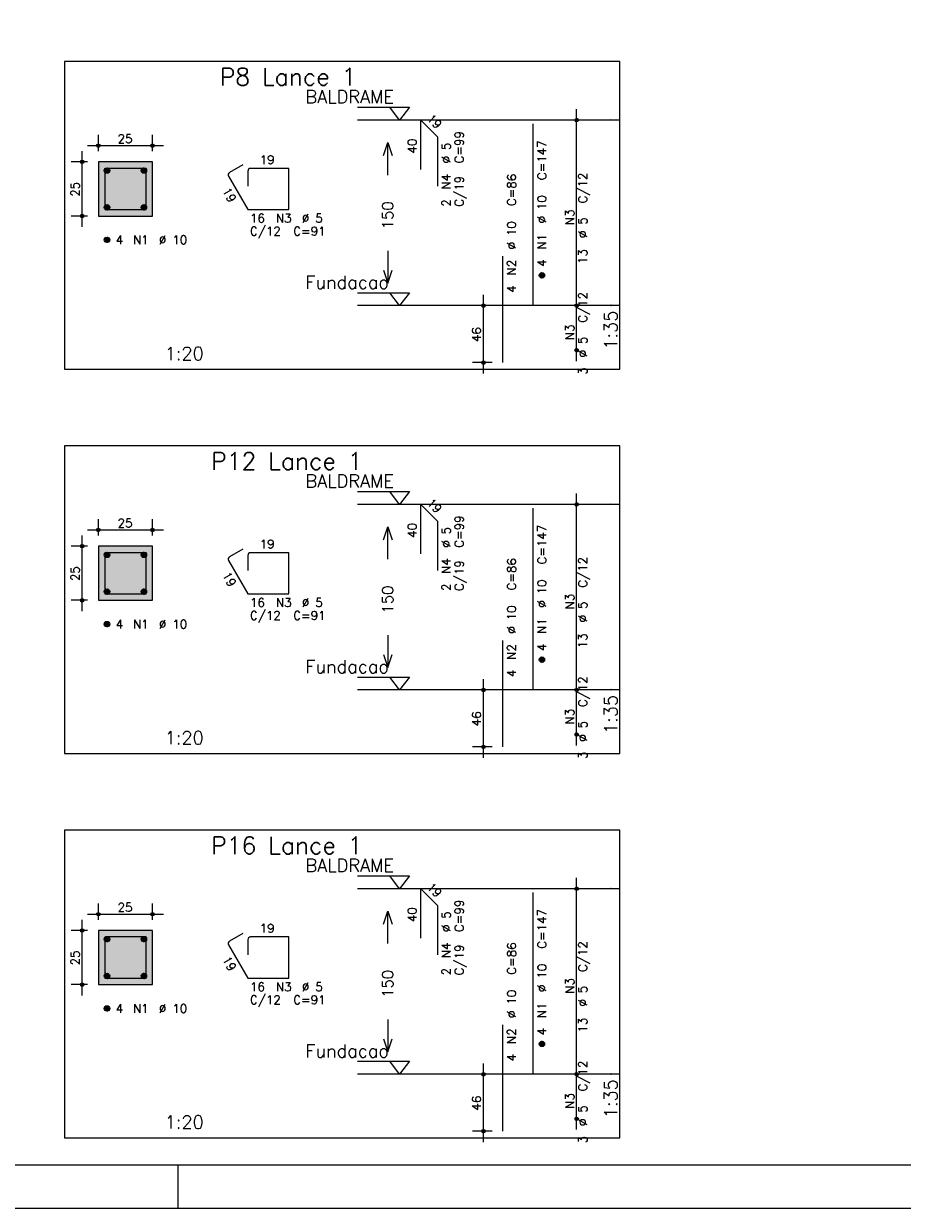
# Model space of a CAD drawing. Extents: x 0 to 84.1, y 0 to 59.4.
# Tile 5 of 9: x 43.5 to 63.8, y 0 to 27.4. Entities that reach past the tile are written whole.
import ezdxf

# ---------------------------------------------------------------- set-up
doc = ezdxf.new("R2010")
doc.units = 0
doc.header["$MEASUREMENT"] = 0
doc.linetypes.add('ESTILO_TQS_0002', pattern=[0.4, 0.1, -0.3])
for name, color, linetype in [('1', 1, 'CONTINUOUS'), ('2', 2, 'CONTINUOUS'), ('3', 3, 'CONTINUOUS'), ('4', 4, 'CONTINUOUS'), ('6', 6, 'CONTINUOUS'), ('7', 7, 'CONTINUOUS'), ('9', 9, 'CONTINUOUS')]:
    doc.layers.add(name, color=color, linetype=linetype)
doc.styles.get("Standard").update_dxf_attribs({"font": 'ROMANS.SHX'})

msp = doc.modelspace()

# ---------------------------------------------------------------- linework, layer by layer
at = {"layer": '1', "linetype": 'Continuous'}
for points in [[(44.475, 19.378), (57.3, 19.378), (57.3, 26.478), (44.475, 26.478), (44.475, 19.378)], [(51.24, 25.428), (52.44, 25.428), (52.215, 25.128), (51.99, 25.428)], [(57.3, 25.128), (51.24, 25.128)], [(51.24, 21.142), (52.44, 21.142), (52.215, 20.843), (51.99, 21.142)], [(57.3, 20.843), (51.24, 20.843)], [(44.475, 10.504), (57.3, 10.504), (57.3, 17.604), (44.475, 17.604), (44.475, 10.504)], [(51.24, 16.554), (52.44, 16.554), (52.215, 16.254), (51.99, 16.554)], [(57.3, 16.254), (51.24, 16.254)], [(51.24, 12.268), (52.44, 12.268), (52.215, 11.969), (51.99, 12.268)], [(57.3, 11.969), (51.24, 11.969)], [(44.475, 1.63), (57.3, 1.63), (57.3, 8.73), (44.475, 8.73), (44.475, 1.63)], [(51.24, 7.68), (52.44, 7.68), (52.215, 7.38), (51.99, 7.68)], [(57.3, 7.38), (51.24, 7.38)], [(51.24, 3.394), (52.44, 3.394), (52.215, 3.095), (51.99, 3.394)], [(57.3, 3.095), (51.24, 3.095)]]:
    msp.add_lwpolyline(points, dxfattribs=at)
at = {"layer": '1', "linetype": 'ESTILO_TQS_0002'}
for points in [[(45.26, 22.913), (46.51, 22.913), (46.51, 24.163), (45.26, 24.163), (45.26, 22.913)], [(45.26, 14.039), (46.51, 14.039), (46.51, 15.289), (45.26, 15.289), (45.26, 14.039)], [(45.26, 5.165), (46.51, 5.165), (46.51, 6.415), (45.26, 6.415), (45.26, 5.165)]]:
    msp.add_lwpolyline(points, dxfattribs=at)
at = {"layer": '2', "linetype": 'Continuous'}
for p, q in [((56.3, 20.593), (56.3, 25.378)), ((56.3, 25.128), (56.3, 25.128)), ((45.26, 24.413), (45.26, 24.788)), ((46.51, 24.413), (46.51, 24.788)), ((44.885, 22.663), (44.885, 24.413)), ((45.01, 24.538), (46.76, 24.538)), ((45.01, 24.163), (44.635, 24.163)), ((45.26, 24.163), (45.26, 24.163)), ((45.26, 24.163), (45.26, 24.163)), ((46.51, 24.163), (46.51, 24.163)), ((45.01, 22.913), (44.635, 22.913)), ((45.26, 22.913), (45.26, 22.913)), ((54.15, 19.278), (54.15, 21.093)), ((56.3, 19.564), (56.3, 21.093)), ((54.35, 20.843), (53.9, 20.843)), ((54.6, 20.843), (54.6, 20.843)), ((56.3, 20.843), (56.3, 20.843)), ((56.3, 20.843), (56.3, 20.843)), ((56.3, 19.814), (56.3, 19.814)), ((54.35, 19.528), (53.9, 19.528)), ((54.6, 19.528), (54.6, 19.528)), ((56.3, 11.719), (56.3, 16.504)), ((56.3, 16.254), (56.3, 16.254)), ((45.26, 15.539), (45.26, 15.914)), ((46.51, 15.539), (46.51, 15.914)), ((45.01, 15.664), (46.76, 15.664)), ((44.885, 13.789), (44.885, 15.539)), ((45.01, 15.289), (44.635, 15.289)), ((45.26, 15.289), (45.26, 15.289)), ((45.26, 15.289), (45.26, 15.289)), ((46.51, 15.289), (46.51, 15.289)), ((45.01, 14.039), (44.635, 14.039)), ((45.26, 14.039), (45.26, 14.039)), ((54.15, 10.404), (54.15, 12.219)), ((56.3, 10.69), (56.3, 12.219)), ((54.35, 11.969), (53.9, 11.969)), ((54.6, 11.969), (54.6, 11.969)), ((56.3, 11.969), (56.3, 11.969)), ((56.3, 11.969), (56.3, 11.969)), ((56.3, 10.94), (56.3, 10.94)), ((54.35, 10.654), (53.9, 10.654)), ((54.6, 10.654), (54.6, 10.654)), ((56.3, 2.845), (56.3, 7.63)), ((56.3, 7.38), (56.3, 7.38)), ((45.26, 6.665), (45.26, 7.04)), ((46.51, 6.665), (46.51, 7.04)), ((44.885, 4.915), (44.885, 6.665)), ((45.01, 6.79), (46.76, 6.79)), ((45.01, 6.415), (44.635, 6.415)), ((45.26, 6.415), (45.26, 6.415)), ((45.26, 6.415), (45.26, 6.415)), ((46.51, 6.415), (46.51, 6.415)), ((45.01, 5.165), (44.635, 5.165)), ((45.26, 5.165), (45.26, 5.165)), ((54.15, 1.53), (54.15, 3.345)), ((56.3, 1.816), (56.3, 3.345)), ((54.35, 3.095), (53.9, 3.095)), ((54.6, 3.095), (54.6, 3.095)), ((56.3, 3.095), (56.3, 3.095)), ((56.3, 3.095), (56.3, 3.095)), ((56.3, 2.066), (56.3, 2.066)), ((54.35, 1.78), (53.9, 1.78)), ((54.6, 1.78), (54.6, 1.78)), ((47.1, 0), (47.1, 1)), ((0, 0), (84.1, 0))]:
    msp.add_line(p, q, dxfattribs=at)
for points in [[(83.1, 1), (2.5, 1), (2.5, 58.4), (83.1, 58.4), (83.1, 1)], [(51.84, 24.31), (51.94, 24.61), (52.04, 24.31)], [(51.94, 23.86), (51.94, 24.61)], [(45.26, 22.913), (46.51, 22.913), (46.51, 24.163), (45.26, 24.163), (45.26, 22.913)], [(51.94, 22.11), (51.94, 21.36)], [(51.84, 21.66), (51.94, 21.36), (52.04, 21.66)], [(51.84, 15.436), (51.94, 15.736), (52.04, 15.436)], [(51.94, 14.986), (51.94, 15.736)], [(45.26, 14.039), (46.51, 14.039), (46.51, 15.289), (45.26, 15.289), (45.26, 14.039)], [(51.94, 13.236), (51.94, 12.486)], [(51.84, 12.786), (51.94, 12.486), (52.04, 12.786)], [(51.84, 6.562), (51.94, 6.862), (52.04, 6.562)], [(51.94, 6.112), (51.94, 6.862)], [(45.26, 5.165), (46.51, 5.165), (46.51, 6.415), (45.26, 6.415), (45.26, 5.165)], [(51.94, 4.362), (51.94, 3.612)], [(51.84, 3.912), (51.94, 3.612), (52.04, 3.912)]]:
    msp.add_lwpolyline(points, dxfattribs=at)
for centre, radius in [((56.3, 25.128), 0.0416), ((56.3, 25.128), 0.0208), ((45.26, 24.538), 0.04), ((45.26, 24.538), 0.02), ((46.51, 24.538), 0.04), ((46.51, 24.538), 0.02), ((44.885, 24.163), 0.04), ((44.885, 24.163), 0.02), ((44.885, 22.913), 0.04), ((44.885, 22.913), 0.02), ((54.15, 20.843), 0.04), ((54.15, 20.843), 0.02), ((56.3, 20.843), 0.0416), ((56.3, 20.843), 0.0416), ((56.3, 20.843), 0.0208), ((56.3, 20.843), 0.0208), ((56.3, 19.814), 0.0416), ((56.3, 19.814), 0.0208), ((54.15, 19.528), 0.04), ((54.15, 19.528), 0.02), ((56.3, 16.254), 0.0416), ((56.3, 16.254), 0.0208), ((45.26, 15.664), 0.04), ((45.26, 15.664), 0.02), ((46.51, 15.664), 0.04), ((46.51, 15.664), 0.02), ((44.885, 15.289), 0.04), ((44.885, 15.289), 0.02), ((44.885, 14.039), 0.04), ((44.885, 14.039), 0.02), ((54.15, 11.969), 0.04), ((54.15, 11.969), 0.02), ((56.3, 11.969), 0.0416), ((56.3, 11.969), 0.0416), ((56.3, 11.969), 0.0208), ((56.3, 11.969), 0.0208), ((56.3, 10.94), 0.0416), ((56.3, 10.94), 0.0208), ((54.15, 10.654), 0.04), ((54.15, 10.654), 0.02), ((56.3, 7.38), 0.0416), ((56.3, 7.38), 0.0208), ((45.26, 6.79), 0.04), ((45.26, 6.79), 0.02), ((46.51, 6.79), 0.04), ((46.51, 6.79), 0.02), ((44.885, 6.415), 0.04), ((44.885, 6.415), 0.02), ((44.885, 5.165), 0.04), ((44.885, 5.165), 0.02), ((54.15, 3.095), 0.04), ((54.15, 3.095), 0.02), ((56.3, 3.095), 0.0416), ((56.3, 3.095), 0.0416), ((56.3, 3.095), 0.0208), ((56.3, 3.095), 0.0208), ((56.3, 2.066), 0.0416), ((56.3, 2.066), 0.0208), ((54.15, 1.78), 0.04), ((54.15, 1.78), 0.02)]:
    msp.add_circle(centre, radius, dxfattribs=at)
at = {"layer": '3', "linetype": 'Continuous'}
for p, q in [((45.398, 23.954), (45.469, 24.025)), ((45.398, 23.972), (45.451, 24.025)), ((45.402, 23.94), (45.483, 24.021)), ((45.408, 23.928), (45.494, 24.015)), ((45.416, 23.919), (45.504, 24.007)), ((45.426, 23.911), (45.512, 23.997)), ((45.437, 23.905), (45.518, 23.986)), ((45.451, 23.901), (45.522, 23.972)), ((45.469, 23.901), (45.522, 23.954)), ((46.248, 23.954), (46.319, 24.025)), ((46.248, 23.972), (46.301, 24.025)), ((46.252, 23.94), (46.333, 24.021)), ((46.258, 23.928), (46.344, 24.015)), ((46.266, 23.919), (46.354, 24.007)), ((46.276, 23.911), (46.362, 23.997)), ((46.287, 23.905), (46.368, 23.986)), ((46.301, 23.901), (46.372, 23.972)), ((46.319, 23.901), (46.372, 23.954)), ((45.398, 23.104), (45.469, 23.175)), ((45.398, 23.122), (45.451, 23.175)), ((45.402, 23.09), (45.483, 23.171)), ((45.408, 23.078), (45.494, 23.165)), ((45.416, 23.069), (45.504, 23.157)), ((45.426, 23.061), (45.512, 23.147)), ((45.437, 23.055), (45.518, 23.136)), ((45.451, 23.051), (45.522, 23.122)), ((45.469, 23.051), (45.522, 23.104)), ((46.248, 23.104), (46.319, 23.175)), ((46.248, 23.122), (46.301, 23.175)), ((46.252, 23.09), (46.333, 23.171)), ((46.258, 23.078), (46.344, 23.165)), ((46.266, 23.069), (46.354, 23.157)), ((46.276, 23.061), (46.362, 23.147)), ((46.287, 23.055), (46.368, 23.136)), ((46.301, 23.051), (46.372, 23.122)), ((46.319, 23.051), (46.372, 23.104)), ((45.398, 22.354), (45.469, 22.425)), ((45.398, 22.372), (45.451, 22.425)), ((45.402, 22.34), (45.483, 22.421)), ((45.408, 22.328), (45.494, 22.415)), ((45.416, 22.319), (45.504, 22.407)), ((45.426, 22.311), (45.512, 22.397)), ((45.437, 22.305), (45.518, 22.386)), ((45.451, 22.301), (45.522, 22.372)), ((45.469, 22.301), (45.522, 22.354)), ((55.438, 21.534), (55.509, 21.604)), ((55.438, 21.551), (55.491, 21.604)), ((55.442, 21.52), (55.523, 21.601)), ((55.448, 21.508), (55.534, 21.595)), ((55.456, 21.498), (55.544, 21.587)), ((55.466, 21.49), (55.552, 21.577)), ((55.477, 21.484), (55.558, 21.565)), ((55.491, 21.481), (55.562, 21.551)), ((55.509, 21.481), (55.562, 21.534)), ((45.398, 15.08), (45.469, 15.151)), ((45.398, 15.098), (45.451, 15.151)), ((45.402, 15.066), (45.483, 15.147)), ((45.408, 15.054), (45.494, 15.141)), ((45.416, 15.045), (45.504, 15.133)), ((45.426, 15.037), (45.512, 15.123)), ((45.437, 15.031), (45.518, 15.112)), ((45.451, 15.027), (45.522, 15.098)), ((45.469, 15.027), (45.522, 15.08)), ((46.248, 15.08), (46.319, 15.151)), ((46.248, 15.098), (46.301, 15.151)), ((46.252, 15.066), (46.333, 15.147)), ((46.258, 15.054), (46.344, 15.141)), ((46.266, 15.045), (46.354, 15.133)), ((46.276, 15.037), (46.362, 15.123)), ((46.287, 15.031), (46.368, 15.112)), ((46.301, 15.027), (46.372, 15.098)), ((46.319, 15.027), (46.372, 15.08)), ((45.398, 14.23), (45.469, 14.301)), ((45.398, 14.248), (45.451, 14.301)), ((45.402, 14.216), (45.483, 14.297)), ((45.408, 14.204), (45.494, 14.291)), ((45.416, 14.195), (45.504, 14.283)), ((45.426, 14.187), (45.512, 14.273)), ((45.437, 14.181), (45.518, 14.262)), ((45.451, 14.177), (45.522, 14.248)), ((45.469, 14.177), (45.522, 14.23)), ((46.248, 14.23), (46.319, 14.301)), ((46.248, 14.248), (46.301, 14.301)), ((46.252, 14.216), (46.333, 14.297)), ((46.258, 14.204), (46.344, 14.291)), ((46.266, 14.195), (46.354, 14.283)), ((46.276, 14.187), (46.362, 14.273)), ((46.287, 14.181), (46.368, 14.262)), ((46.301, 14.177), (46.372, 14.248)), ((46.319, 14.177), (46.372, 14.23)), ((45.398, 13.48), (45.469, 13.551)), ((45.398, 13.498), (45.451, 13.551)), ((45.402, 13.466), (45.483, 13.547)), ((45.408, 13.454), (45.494, 13.541)), ((45.416, 13.445), (45.504, 13.533)), ((45.426, 13.437), (45.512, 13.523)), ((45.437, 13.431), (45.518, 13.512)), ((45.451, 13.427), (45.522, 13.498)), ((45.469, 13.427), (45.522, 13.48)), ((55.438, 12.66), (55.509, 12.73)), ((55.438, 12.677), (55.491, 12.73)), ((55.442, 12.646), (55.523, 12.727)), ((55.448, 12.634), (55.534, 12.721)), ((55.456, 12.624), (55.544, 12.713)), ((55.466, 12.616), (55.552, 12.703)), ((55.477, 12.61), (55.558, 12.691)), ((55.491, 12.607), (55.562, 12.677)), ((55.509, 12.607), (55.562, 12.66)), ((45.398, 6.206), (45.469, 6.277)), ((45.398, 6.224), (45.451, 6.277)), ((45.402, 6.192), (45.483, 6.273)), ((45.408, 6.18), (45.494, 6.267)), ((45.416, 6.171), (45.504, 6.259)), ((45.426, 6.163), (45.512, 6.249)), ((45.437, 6.157), (45.518, 6.238)), ((45.451, 6.153), (45.522, 6.224)), ((45.469, 6.153), (45.522, 6.206)), ((46.248, 6.206), (46.319, 6.277)), ((46.248, 6.224), (46.301, 6.277)), ((46.252, 6.192), (46.333, 6.273)), ((46.258, 6.18), (46.344, 6.267)), ((46.266, 6.171), (46.354, 6.259)), ((46.276, 6.163), (46.362, 6.249)), ((46.287, 6.157), (46.368, 6.238)), ((46.301, 6.153), (46.372, 6.224)), ((46.319, 6.153), (46.372, 6.206)), ((45.398, 5.356), (45.469, 5.427)), ((45.398, 5.374), (45.451, 5.427)), ((45.402, 5.342), (45.483, 5.423)), ((45.408, 5.33), (45.494, 5.417)), ((45.416, 5.321), (45.504, 5.409)), ((45.426, 5.313), (45.512, 5.399)), ((45.437, 5.307), (45.518, 5.388)), ((45.451, 5.303), (45.522, 5.374)), ((45.469, 5.303), (45.522, 5.356)), ((46.248, 5.356), (46.319, 5.427)), ((46.248, 5.374), (46.301, 5.427)), ((46.252, 5.342), (46.333, 5.423)), ((46.258, 5.33), (46.344, 5.417)), ((46.266, 5.321), (46.354, 5.409)), ((46.276, 5.313), (46.362, 5.399)), ((46.287, 5.307), (46.368, 5.388)), ((46.301, 5.303), (46.372, 5.374)), ((46.319, 5.303), (46.372, 5.356)), ((45.398, 4.606), (45.469, 4.677)), ((45.398, 4.624), (45.451, 4.677)), ((45.402, 4.592), (45.483, 4.673)), ((45.408, 4.58), (45.494, 4.667)), ((45.416, 4.571), (45.504, 4.659)), ((45.426, 4.563), (45.512, 4.649)), ((45.437, 4.557), (45.518, 4.638)), ((45.451, 4.553), (45.522, 4.624)), ((45.469, 4.553), (45.522, 4.606)), ((55.438, 3.786), (55.509, 3.856)), ((55.438, 3.803), (55.491, 3.856)), ((55.442, 3.772), (55.523, 3.853)), ((55.448, 3.76), (55.534, 3.847)), ((55.456, 3.75), (55.544, 3.839)), ((55.466, 3.742), (55.552, 3.829)), ((55.477, 3.736), (55.558, 3.817)), ((55.491, 3.733), (55.562, 3.803)), ((55.509, 3.733), (55.562, 3.786))]:
    msp.add_line(p, q, dxfattribs=at)
for centre in [(45.46, 23.963), (46.31, 23.963), (45.46, 23.113), (46.31, 23.113), (45.46, 22.363), (55.5, 21.543), (45.46, 15.089), (46.31, 15.089), (45.46, 14.239), (46.31, 14.239), (45.46, 13.489), (55.5, 12.668), (45.46, 6.215), (46.31, 6.215), (45.46, 5.365), (46.31, 5.365), (45.46, 4.615), (55.5, 3.795)]:
    msp.add_circle(centre, 0.0625, dxfattribs=at)
at = {"layer": '4', "linetype": 'Continuous'}
for p, q in [((45.41, 23.95), (45.41, 23.063)), ((45.41, 23.95), (45.41, 23.6)), ((45.822, 24.013), (45.472, 24.013)), ((46.36, 24.013), (45.472, 24.013)), ((46.36, 23.063), (46.36, 24.013)), ((45.41, 23.063), (46.36, 23.063)), ((45.41, 15.076), (45.41, 14.189)), ((45.41, 15.076), (45.41, 14.726)), ((45.822, 15.139), (45.472, 15.139)), ((46.36, 15.139), (45.472, 15.139)), ((46.36, 14.189), (46.36, 15.139)), ((45.41, 14.189), (46.36, 14.189)), ((45.41, 6.202), (45.41, 5.315)), ((45.41, 6.202), (45.41, 5.852)), ((45.822, 6.265), (45.472, 6.265)), ((46.36, 6.265), (45.472, 6.265)), ((46.36, 5.315), (46.36, 6.265)), ((45.41, 5.315), (46.36, 5.315))]:
    msp.add_line(p, q, dxfattribs=at)
for centre in [(45.472, 23.95), (45.472, 23.95), (45.472, 15.076), (45.472, 15.076), (45.472, 6.202), (45.472, 6.202)]:
    msp.add_arc(centre, 0.0625, 90, 180, dxfattribs=at)
at = {"layer": '6', "linetype": 'Continuous'}
for p, q in [((52.706, 23.985), (52.706, 25.128)), ((52.706, 25.128), (53.09, 24.744)), ((55.3, 20.843), (55.3, 25.043)), ((53.09, 24.744), (53.09, 23.601)), ((48.592, 24.092), (48.289, 23.917)), ((48.266, 23.831), (48.71, 23.063)), ((48.71, 23.95), (48.71, 23.6)), ((49.66, 24.013), (48.773, 24.013)), ((49.66, 23.063), (49.66, 24.013)), ((48.71, 23.063), (49.66, 23.063)), ((54.6, 19.528), (54.6, 21.985)), ((52.706, 15.111), (52.706, 16.254)), ((52.706, 16.254), (53.09, 15.87)), ((55.3, 11.969), (55.3, 16.169)), ((53.09, 15.87), (53.09, 14.727)), ((48.592, 15.218), (48.289, 15.043)), ((48.71, 15.076), (48.71, 14.726)), ((49.66, 15.139), (48.773, 15.139)), ((49.66, 14.189), (49.66, 15.139)), ((48.266, 14.957), (48.71, 14.189)), ((48.71, 14.189), (49.66, 14.189)), ((54.6, 10.654), (54.6, 13.111)), ((52.706, 6.237), (52.706, 7.38)), ((52.706, 7.38), (53.09, 6.996)), ((55.3, 3.095), (55.3, 7.295)), ((53.09, 6.996), (53.09, 5.853)), ((48.592, 6.344), (48.289, 6.169)), ((48.266, 6.083), (48.71, 5.315)), ((48.71, 6.202), (48.71, 5.852)), ((49.66, 6.265), (48.773, 6.265)), ((49.66, 5.315), (49.66, 6.265)), ((48.71, 5.315), (49.66, 5.315)), ((54.6, 1.78), (54.6, 4.237))]:
    msp.add_line(p, q, dxfattribs=at)
for centre, start, end in [((48.32, 23.863), 120, 210), ((48.773, 23.95), 90, 180), ((48.773, 15.076), 90, 180), ((48.32, 14.989), 120, 210), ((48.32, 6.115), 120, 210), ((48.773, 6.202), 90, 180)]:
    msp.add_arc(centre, 0.0625, start, end, dxfattribs=at)
at = {"layer": '9', "linetype": 'Continuous'}
for points in [[(45.26, 22.913), (46.51, 22.913), (46.51, 24.163)], [(45.26, 22.913), (46.51, 24.163), (45.26, 24.163)], [(45.26, 22.913), (45.26, 24.163), (45.26, 22.913)], [(45.26, 14.039), (46.51, 14.039), (46.51, 15.289)], [(45.26, 14.039), (46.51, 15.289), (45.26, 15.289)], [(45.26, 14.039), (45.26, 15.289), (45.26, 14.039)], [(45.26, 5.165), (46.51, 5.165), (46.51, 6.415)], [(45.26, 5.165), (46.51, 6.415), (45.26, 6.415)], [(45.26, 5.165), (45.26, 6.415), (45.26, 5.165)]]:
    msp.add_solid(points, dxfattribs=at)

# ---------------------------------------------------------------- texts
at = {"layer": '1', "linetype": 'Continuous'}
for s, p in [('BALDRAME', (50.04, 25.518)), ('Fundacao', (50.04, 21.233)), ('BALDRAME', (50.04, 16.644)), ('Fundacao', (50.04, 12.358)), ('BALDRAME', (50.04, 7.77)), ('Fundacao', (50.04, 3.485))]:
    msp.add_text(s, height=0.3, dxfattribs=at).set_placement(p)
at = {"layer": '2', "linetype": 'Continuous'}
for s, height, rotation, p in [('19', 0.2, 315, (52.827, 25.148)), ('40', 0.2, 90, (52.606, 24.357)), ('C=99', 0.2, 90, (53.69, 24.128)), ('%%c 5', 0.2, 90, (53.39, 24.128)), ('C=147', 0.2, 90, (55.6, 23.742)), ('N4', 0.2, 90, (53.39, 23.528)), ('25', 0.2, 90, (44.825, 23.358)), ('19', 0.2, 300, (48.113, 23.497)), ('C/19', 0.2, 90, (53.69, 23.128)), ('C=86', 0.2, 90, (54.9, 23.142)), ('C/12', 0.2, 90, (56.54, 23.205)), ('2', 0.2, 90, (53.39, 23.128)), ('%%c 10', 0.2, 90, (55.6, 22.742)), ('150', 0.25, 90, (52.065, 22.61)), ('N3', 0.2, 90, (56.24, 22.705)), ('%%c 5', 0.2, 90, (56.54, 22.405)), ('%%c 10', 0.2, 90, (54.9, 22.142)), ('N1', 0.2, 90, (55.6, 22.142)), ('4', 0.2, 90, (55.6, 21.742)), ('13', 0.2, 90, (56.54, 21.805)), ('N2', 0.2, 90, (54.9, 21.543)), ('4', 0.2, 90, (54.9, 21.142)), ('C/12', 0.2, 90, (56.54, 20.448)), ('1:35', 0.3, 90, (57.24, 19.828)), ('46', 0.2, 90, (54.09, 20.005)), ('N3', 0.2, 90, (56.24, 20.048)), ('%%c 5', 0.2, 90, (56.54, 19.648)), ('3', 0.2, 90, (56.54, 19.248)), ('19', 0.2, 315, (52.827, 16.274)), ('C=99', 0.2, 90, (53.69, 15.254)), ('40', 0.2, 90, (52.606, 15.483)), ('%%c 5', 0.2, 90, (53.39, 15.254)), ('C=147', 0.2, 90, (55.6, 14.868)), ('25', 0.2, 90, (44.825, 14.484)), ('N4', 0.2, 90, (53.39, 14.654)), ('C/19', 0.2, 90, (53.69, 14.254)), ('C=86', 0.2, 90, (54.9, 14.268)), ('C/12', 0.2, 90, (56.54, 14.331)), ('19', 0.2, 300, (48.113, 14.623)), ('150', 0.25, 90, (52.065, 13.736)), ('2', 0.2, 90, (53.39, 14.254)), ('%%c 10', 0.2, 90, (55.6, 13.868)), ('N3', 0.2, 90, (56.24, 13.831)), ('%%c 10', 0.2, 90, (54.9, 13.268)), ('%%c 5', 0.2, 90, (56.54, 13.531)), ('N1', 0.2, 90, (55.6, 13.268)), ('13', 0.2, 90, (56.54, 12.931)), ('N2', 0.2, 90, (54.9, 12.668)), ('4', 0.2, 90, (55.6, 12.868)), ('4', 0.2, 90, (54.9, 12.268)), ('C/12', 0.2, 90, (56.54, 11.574)), ('N3', 0.2, 90, (56.24, 11.174)), ('1:35', 0.3, 90, (57.24, 10.954)), ('46', 0.2, 90, (54.09, 11.131)), ('%%c 5', 0.2, 90, (56.54, 10.774)), ('3', 0.2, 90, (56.54, 10.374)), ('19', 0.2, 315, (52.827, 7.4)), ('40', 0.2, 90, (52.606, 6.609)), ('C=99', 0.2, 90, (53.69, 6.38)), ('%%c 5', 0.2, 90, (53.39, 6.38)), ('C=147', 0.2, 90, (55.6, 5.995)), ('N4', 0.2, 90, (53.39, 5.78)), ('C/12', 0.2, 90, (56.54, 5.457)), ('25', 0.2, 90, (44.825, 5.61)), ('19', 0.2, 300, (48.113, 5.749)), ('C/19', 0.2, 90, (53.69, 5.38)), ('C=86', 0.2, 90, (54.9, 5.394)), ('2', 0.2, 90, (53.39, 5.38)), ('%%c 10', 0.2, 90, (55.6, 4.995)), ('150', 0.25, 90, (52.065, 4.862)), ('N3', 0.2, 90, (56.24, 4.957)), ('%%c 10', 0.2, 90, (54.9, 4.394)), ('%%c 5', 0.2, 90, (56.54, 4.657)), ('N1', 0.2, 90, (55.6, 4.394)), ('N2', 0.2, 90, (54.9, 3.795)), ('4', 0.2, 90, (55.6, 3.994)), ('13', 0.2, 90, (56.54, 4.057)), ('4', 0.2, 90, (54.9, 3.394)), ('C/12', 0.2, 90, (56.54, 2.7)), ('1:35', 0.3, 90, (57.24, 2.08)), ('46', 0.2, 90, (54.09, 2.257)), ('N3', 0.2, 90, (56.24, 2.3)), ('%%c 5', 0.2, 90, (56.54, 1.9)), ('3', 0.2, 90, (56.54, 1.5))]:
    msp.add_text(s, height=height, rotation=rotation, dxfattribs=at).set_placement(p)
for s, height, p in [('1', 0.01, (57.09, 25.128)), ('25', 0.2, (45.705, 24.598)), ('19', 0.2, (48.985, 24.113)), ('16', 0.2, (48.76, 22.763)), ('N3', 0.2, (49.36, 22.763)), ('%%c 5', 0.2, (49.96, 22.763)), ('4', 0.2, (45.66, 22.263)), ('N1', 0.2, (46.06, 22.263)), ('%%c 10', 0.2, (46.66, 22.263)), ('C/12', 0.2, (48.76, 22.463)), ('C=91', 0.2, (49.76, 22.463)), ('0', 0.01, (57.09, 20.843)), ('1:20', 0.3, (46.792, 19.588)), ('1', 0.01, (57.09, 16.254)), ('25', 0.2, (45.705, 15.724)), ('19', 0.2, (48.985, 15.239)), ('16', 0.2, (48.76, 13.889)), ('N3', 0.2, (49.36, 13.889)), ('%%c 5', 0.2, (49.96, 13.889)), ('C/12', 0.2, (48.76, 13.589)), ('C=91', 0.2, (49.76, 13.589)), ('4', 0.2, (45.66, 13.389)), ('N1', 0.2, (46.06, 13.389)), ('%%c 10', 0.2, (46.66, 13.389)), ('0', 0.01, (57.09, 11.969)), ('1:20', 0.3, (46.792, 10.714)), ('1', 0.01, (57.09, 7.38)), ('25', 0.2, (45.705, 6.85)), ('19', 0.2, (48.985, 6.365)), ('16', 0.2, (48.76, 5.015)), ('N3', 0.2, (49.36, 5.015)), ('%%c 5', 0.2, (49.96, 5.015)), ('C/12', 0.2, (48.76, 4.715)), ('4', 0.2, (45.66, 4.515)), ('N1', 0.2, (46.06, 4.515)), ('%%c 10', 0.2, (46.66, 4.515)), ('C=91', 0.2, (49.76, 4.715)), ('0', 0.01, (57.09, 3.095)), ('1:20', 0.3, (46.792, 1.84))]:
    msp.add_text(s, height=height, dxfattribs=at).set_placement(p)
at = {"layer": '7', "linetype": 'Continuous'}
for s, p in [('P8 Lance 1', (48.062, 25.928)), ('P12 Lance 1', (47.862, 17.054)), ('P16 Lance 1', (47.862, 8.18))]:
    msp.add_text(s, height=0.4, dxfattribs=at).set_placement(p)

doc.saveas('drawing.dxf')
